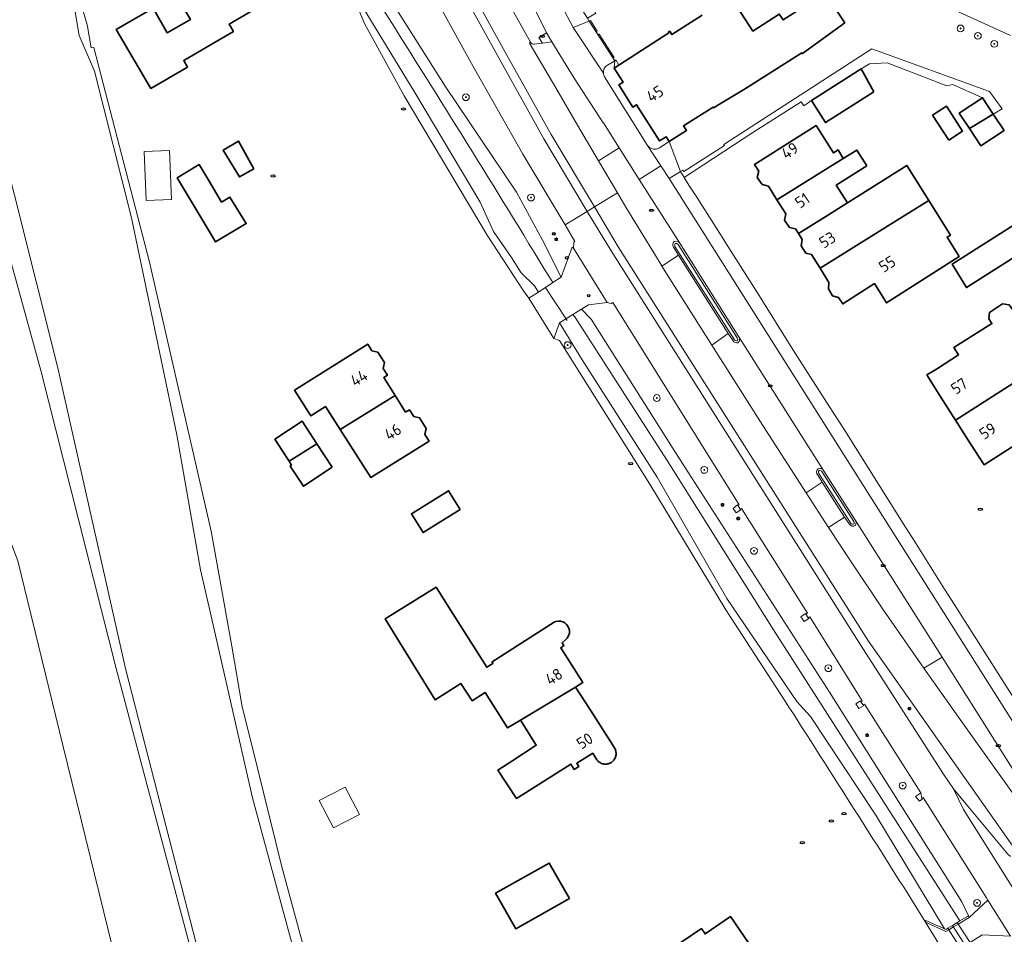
# Model space of a CAD drawing. Header units: metres. Extents: x 152610 to 160096, y 456114 to 462495.
# Tile 36 of 256: x 155977 to 156093, y 458478 to 458585. Entities that reach past the tile are written whole.
import ezdxf
from ezdxf.enums import TextEntityAlignment as Align

# ---------------------------------------------------------------- set-up
doc = ezdxf.new("R2010")
doc.units = ezdxf.units.M
doc.header["$LTSCALE"] = 0.5
doc.layers.get('0').update_dxf_attribs({"linetype": 'CONTINUOUS'})
for name, color, linetype, lineweight in [('B-PV-GR-BEPLANTING_CULTUUR_BOSPLANTSOEN-GV', 251, 'CONTINUOUS', 18), ('B-PV-GR-BOOM-S', 251, 'CONTINUOUS', 25), ('B-PV-GR-GRAS-GV', 251, 'CONTINUOUS', 13), ('B-PV-IE-MEUBILAIR-S', 251, 'CONTINUOUS', 25), ('B-PV-IE-MEUBILAIR_WEGMEUBILAIR-GV', 251, 'CONTINUOUS', 18), ('B-PV-IE-TERREINAFSCHEIDING_KUNSTMATIG_MUUR-G', 251, 'IE-TERREINAFSCHEIDING_KUNSTMATIG-SO', 18), ('B-PV-IE-TERREINAFSCHEIDING_KUNSTMATIG_MUUR-GV', 251, 'CONTINUOUS', 18), ('B-PV-KW-KUNSTWERK_DUIKER-G', 251, 'CONTINUOUS', 18), ('B-PV-KW-KUNSTWERK_DUIKER-GV', 251, 'CONTINUOUS', 18), ('B-PV-OG-BEBOUWING-GV', 6, 'CONTINUOUS', 35), ('B-PV-OG-BEBOUWING-T18', 1, 'CONTINUOUS', 18), ('B-PV-OG-BEBOUWING_OVERBOUWING-GV', 251, 'CONTINUOUS', 18), ('B-PV-OG-BEBOUWING_SCHUUR-GV', 251, 'CONTINUOUS', 18), ('B-PV-OG-TERREIN_BEGROEID-GV', 251, 'CONTINUOUS', 18), ('B-PV-OG-TERREIN_OEVER-GV', 251, 'CONTINUOUS', 18), ('B-PV-OG-WATER_SLOOT-GV', 251, 'CONTINUOUS', 18), ('B-PV-OG-WEG-GV', 251, 'CONTINUOUS', 18), ('B-PV-VH-GESLOTENVERHARDING-GV', 251, 'CONTINUOUS', 18), ('B-PV-VH-GESLOTENVERHARDING_ASFALT-GV', 251, 'CONTINUOUS', 18), ('B-PV-VH-GESLOTENVERHARDING_BETON-GV', 251, 'CONTINUOUS', 18), ('B-PV-VH-OPENVERHARDING_BETONSTRAATSTEEN-GV', 251, 'CONTINUOUS', 18), ('B-PV-VH-OPENVERHARDING_STRAATBAKSTEEN-GV', 251, 'CONTINUOUS', 18), ('B-PV-VH-OPENVERHARDING_TEGEL-GV', 251, 'CONTINUOUS', 18)]:
    doc.layers.add(name, color=color, linetype=linetype, lineweight=lineweight)
doc.styles.add('NLCS-ISO', font='NLCS-ISO.ttf')
doc.styles.add('NLCS-ISO-M750-T18', font='NLCS-ISO.ttf', dxfattribs={"height": 1.35})
doc.linetypes.add('IE-TERREINAFSCHEIDING_KUNSTMATIG-SO', pattern='A,4,[82,NLCS.SHX,S=0.75,R=90,X=0,Y=0],4,-2', length=10)

# ---------------------------------------------------------------- blocks, each defined once
blk = doc.blocks.new('SIE-MEUBILAIR_BORD_VERKEER-SO')
blk.add_lwpolyline([(-0.5625, -0.5625), (0.5625, -0.5625), (0.5625, 0.5625), (-0.5625, 0.5625)], close=True)
at = {"style": 'NLCS-ISO'}
blk.add_text('vb', height=0.75, dxfattribs=at).set_placement((0, 0), align=Align.MIDDLE_CENTER)
blk = doc.blocks.new('SIE-MEUBILAIR_PAAL_VERKEERSBORD-SO')
blk.add_circle((0, 0), 0.75)
at = {"style": 'NLCS-ISO'}
blk.add_text('vb', height=0.75, dxfattribs=at).set_placement((0, 0.07), align=Align.MIDDLE_CENTER)
blk = doc.blocks.new('SIE-MEUBILAIR_PAAL_LICHTMAST-SO')
for points in [[(-0.62, 0), (-1, 0)], [(-0.71, 0.71), (-0.44, 0.44)], [(0, 1), (0, 0.62)], [(0.44, 0.44), (0.71, 0.71)], [(1, 0), (0.62, 0)], [(-0.71, -0.71), (-0.44, -0.44)], [(0, -0.62), (0, -1)], [(0.44, -0.44), (0.71, -0.71)]]:
    blk.add_lwpolyline(points)
blk.add_circle((0, 0), 0.5)
blk = doc.blocks.new('SIE-MEUBILAIR_PAAL-SO')
blk.add_circle((0, 0), 0.75)
blk = doc.blocks.new('SIE-MEUBILAIR_PAAL_HECTOMETER-SO')
blk.add_circle((0, 0), 0.75)
at = {"style": 'NLCS-ISO'}
blk.add_text('hm', height=0.75, dxfattribs=at).set_placement((0.16, 0.07), align=Align.MIDDLE_CENTER)
blk = doc.blocks.new('SIE-MEUBILAIR_PUT_RIOOLPUT-SO')
blk.add_ellipse((0, 0), major_axis=(1.25, 0), ratio=0.54)
blk = doc.blocks.new('SIE-MEUBILAIR_PUT_KOLK-SO')
blk.add_ellipse((0, 0), major_axis=(1.25, 0), ratio=0.54)
at = {"style": 'NLCS-ISO'}
blk.add_text('klk', height=0.75, dxfattribs=at).set_placement((0.03, 0), align=Align.MIDDLE_CENTER)
blk = doc.blocks.new('SGR-BOOM_GBKN-SO')
at = {"linetype": 'ByBlock', "lineweight": 18}
h = blk.add_hatch(color=0, dxfattribs=at)
h.dxf.hatch_style = 1
edge = h.paths.add_edge_path()
edge.add_arc((0, 0), 0.25, 0, 360)
at = {"color": 0, "linetype": 'ByBlock', "lineweight": 18}
for radius in [2, 0.25]:
    blk.add_circle((0, 0), radius, dxfattribs=at)
at = {"color": 0, "linetype": 'ByBlock', "lineweight": 18, "style": 'NLCS-ISO'}
blk.add_attdef('SOORT', (2.5, 0), '', height=1.5, dxfattribs=at)

msp = doc.modelspace()

# ---------------------------------------------------------------- linework, layer by layer
at = {"layer": 'B-PV-GR-BEPLANTING_CULTUUR_BOSPLANTSOEN-GV', "flags": 128}
msp.add_lwpolyline([(156097.197, 458648.386), (156086.175, 458644.872), (156075.559, 458591.863), (156094.048, 458583.446)], dxfattribs=at)
at = {"layer": 'B-PV-GR-GRAS-GV', "flags": 128}
msp.add_lwpolyline([(155991.092, 458465.197), (155982.575, 458500), (155977.268, 458521.685), (155975.679, 458525.798), (155964.901, 458524.643), (155964.961, 458522.325), (155965.173, 458521.744), (155965.009, 458521.112), (155861.02, 458520.145), (155865.082, 458500), (155869.329, 458481.992), (155881.498, 458430.393)], dxfattribs=at)
at = {"layer": 'B-PV-IE-MEUBILAIR_WEGMEUBILAIR-GV', "flags": 128}
for points in [[(156026.627, 458593.866), (156034.072, 458580.393), (156039.13, 458571.292), (156044.248, 458562.762), (156047.042, 458558.105), (156076.405, 458511.789), (156086.138, 458496.592), (156087.342, 458494.873), (156088.827, 458493.045), (156093.732, 458487.173)], [(156094.773, 458487.432), (156077.311, 458512.222), (156047.889, 458558.594), (156045.087, 458563.279), (156039.994, 458571.797), (156034.964, 458580.792), (156027.494, 458594.346)], [(156054.928, 458558.86), (156061.897, 458547.9)], [(156062.095, 458548.014), (156055.131, 458559.002)], [(156054.391, 458558.539), (156054.965, 458557.618), (156060.809, 458548.415), (156061.395, 458547.534)], [(156061.556, 458547.668), (156054.562, 458558.646)], [(156075.787, 458526.425), (156072.05, 458532.3)], [(156071.317, 458531.809), (156071.866, 458530.905), (156074.518, 458526.808), (156075.06, 458526.005)], [(156075.226, 458526.116), (156071.501, 458531.92)], [(156071.853, 458532.159), (156075.602, 458526.305)]]:
    msp.add_lwpolyline(points, dxfattribs=at)
at = {"layer": 'B-PV-IE-MEUBILAIR_WEGMEUBILAIR-GV'}
for points in [[(156054.485, 458559.203, 0.4036271), (156054.391, 458558.539)], [(156055.131, 458559.002, 0.3389474), (156054.485, 458559.203)], [(156054.562, 458558.646, -0.2925005), (156054.602, 458558.988)], [(156054.602, 458558.988, -0.3509899), (156054.928, 458558.86)], [(156061.395, 458547.534, 0.3292178), (156061.969, 458547.309)], [(156061.881, 458547.546, -0.3145668), (156061.556, 458547.668)], [(156061.897, 458547.9, -0.3049742), (156061.881, 458547.546)], [(156061.969, 458547.309, 0.3776649), (156062.095, 458548.014)], [(156071.424, 458532.501, 0.4174806), (156071.317, 458531.809)], [(156072.05, 458532.3, 0.3535194), (156071.424, 458532.501)], [(156071.501, 458531.92, -0.4223439), (156071.523, 458532.28)], [(156071.523, 458532.28, -0.2817203), (156071.853, 458532.159)], [(156075.791, 458525.834, 0.2842624), (156075.787, 458526.425)], [(156075.06, 458526.005, 0.4416913), (156075.791, 458525.834)], [(156075.657, 458526.032, -0.431882), (156075.226, 458526.116)], [(156075.602, 458526.305, -0.084509), (156075.657, 458526.032)]]:
    msp.add_lwpolyline(points, format="xyb", dxfattribs=at)
at = {"layer": 'B-PV-IE-TERREINAFSCHEIDING_KUNSTMATIG_MUUR-G', "flags": 128}
msp.add_lwpolyline([(156047.967, 458579.956), (156047.593, 458580.591), (156047.487, 458580.468), (156047.268, 458580.797), (156047.405, 458580.839), (156045.647, 458583.59), (156045.524, 458583.509), (156045.292, 458583.874), (156045.404, 458583.945), (156044.613, 458585.19), (156044.487, 458585.112), (156044.266, 458585.473), (156045.24, 458586.085), (156044.396, 458587.711), (156044.252, 458587.628), (156044.077, 458587.998), (156044.437, 458588.181), (156044.27, 458588.41)], dxfattribs=at)
at = {"layer": 'B-PV-IE-TERREINAFSCHEIDING_KUNSTMATIG_MUUR-GV', "flags": 128}
msp.add_lwpolyline([(156088.086, 458479.329), (156087.759, 458479.129), (156087.205, 458478.79), (156086.65, 458478.451), (156086.424, 458478.313), (156086.274, 458478.382), (156084.092, 458479.39), (156084.05, 458479.184), (156086.437, 458478.071), (156086.767, 458478.271), (156087.323, 458478.608), (156087.879, 458478.944), (156089.185, 458479.735), (156089.096, 458479.929)], close=True, dxfattribs=at)
at = {"layer": 'B-PV-KW-KUNSTWERK_DUIKER-G', "flags": 128}
for points in [[(156039.297, 458553.837), (156041.879, 458549.94)], [(156087.205, 458478.79), (156088.827, 458476.29)]]:
    msp.add_lwpolyline(points, dxfattribs=at)
at = {"layer": 'B-PV-KW-KUNSTWERK_DUIKER-GV', "flags": 128}
msp.add_lwpolyline([(156087.205, 458478.79), (156086.65, 458478.451), (156086.767, 458478.271), (156088.164, 458476.118), (156088.275, 458475.947), (156088.827, 458476.29), (156089.38, 458476.633), (156089.271, 458476.8), (156087.879, 458478.944), (156087.759, 458479.129)], close=True, dxfattribs=at)
at = {"layer": 'B-PV-OG-BEBOUWING-GV', "flags": 128}
for points in [[(156006.094, 458587.07), (156002.77, 458592.803), (156000, 458591.183), (155995.63, 458588.627), (155997.571, 458585.317), (155994.843, 458583.742), (155993.167, 458586.643), (155988.816, 458584.129), (155992.909, 458577.216), (155997.234, 458579.724), (155996.777, 458580.511), (156000, 458582.38), (156002.617, 458583.897), (156002.115, 458584.762)], [(156077.963, 458576.801), (156076.484, 458579.51), (156070.628, 458575.814), (156072.272, 458573.209)], [(156086.764, 458571.14), (156088.404, 458572.2), (156086.513, 458575.125), (156084.874, 458574.065)], [(156092.01, 458574.207), (156090.75, 458576.127), (156088.006, 458574.326), (156089.201, 458572.505)], [(156093.272, 458572.284), (156092.01, 458574.207), (156089.201, 458572.505), (156090.528, 458570.483)], [(156066.561, 458564.109), (156074.361, 458568.959), (156073.75, 458569.982), (156073.2, 458569.635), (156071.174, 458572.85), (156063.934, 458568.287), (156064.438, 458567.503), (156064.249, 458566.755), (156064.84, 458565.922), (156065.549, 458565.737)], [(156005.037, 458567.747), (156003.227, 458571.031), (156001.411, 458569.95), (156003.325, 458566.803)], [(156077.145, 458568.102), (156075.973, 458569.962), (156074.361, 458568.959), (156066.561, 458564.109), (156067.591, 458562.453), (156067.466, 458561.715), (156068.026, 458560.882), (156068.743, 458560.71), (156069.09, 458560.138), (156072.309, 458562.158), (156074.847, 458563.758), (156073.541, 458565.831)], [(156000, 458565.928), (155998.609, 458568.259), (155996.024, 458566.716), (156000, 458560.053), (156000.528, 458559.168), (156004.135, 458561.32), (156002.216, 458564.437), (156001.238, 458563.853)], [(156071.649, 458556.067), (156081.659, 458562.327), (156084.413, 458564.049), (156081.84, 458568.165), (156074.847, 458563.758), (156072.309, 458562.158), (156069.09, 458560.138), (156069.514, 458559.44), (156069.396, 458558.71), (156069.942, 458557.845), (156070.643, 458557.676)], [(156071.649, 458556.067), (156072.683, 458554.414), (156072.613, 458553.635), (156073.096, 458552.811), (156073.819, 458552.634), (156074.295, 458551.884), (156078.021, 458554.272), (156079.463, 458551.989), (156088.002, 458557.462), (156086.566, 458559.735), (156086.961, 458559.975), (156084.413, 458564.049), (156081.659, 458562.327)], [(156099.923, 458560.804), (156098.247, 458563.575), (156087.178, 458556.562), (156088.854, 458553.791)], [(156093.882, 458551.779), (156093.075, 458551.896), (156091.548, 458550.878), (156091.497, 458550.108), (156091.854, 458549.563), (156087.382, 458546.736), (156087.921, 458545.894), (156085.312, 458544.221), (156084.209, 458543.529), (156085.743, 458541.029), (156087.563, 458538.191), (156098.245, 458545.031), (156096.053, 458548.51), (156094.917, 458550.312)], [(156018.91, 458546.377), (156018.42, 458547.157), (156009.798, 458541.717), (156011.717, 458538.725), (156013.438, 458539.828), (156015.187, 458537.099), (156021.654, 458541.088), (156020.315, 458543.217), (156020.738, 458543.483), (156020.236, 458544.28), (156020.391, 458544.989), (156019.613, 458546.214)], [(156098.255, 458545.016), (156098.245, 458545.031), (156087.563, 458538.191), (156089.326, 458535.441), (156090.932, 458532.97), (156092.038, 458533.672), (156094.677, 458535.336), (156095.216, 458534.481), (156099.614, 458537.255), (156100.116, 458536.494), (156100.966, 458536.343), (156102.262, 458537.301), (156102.318, 458538.653), (156101.583, 458539.737), (156100.458, 458541.522)], [(156022.887, 458539.129), (156021.654, 458541.088), (156015.187, 458537.099), (156018.789, 458531.481), (156025.645, 458535.745), (156025.151, 458536.539), (156025.297, 458537.233), (156024.528, 458538.464), (156023.839, 458538.624), (156023.33, 458539.414)], [(156012.453, 458535.413), (156010.717, 458538.07), (156007.503, 458535.969), (156008.364, 458534.652), (156009.168, 458533.387)], [(156014.252, 458532.661), (156012.453, 458535.413), (156009.168, 458533.387), (156009.473, 458532.919), (156009.305, 458532.809), (156010.853, 458530.439)], [(156029.316, 458527.691), (156027.942, 458529.909), (156023.564, 458527.198), (156024.933, 458524.987)], [(156040.336, 458514.452), (156033.056, 458509.801), (156033.158, 458509.611), (156032.433, 458509.152), (156028.193, 458515.841), (156026.469, 458518.561), (156020.462, 458514.839), (156022.158, 458512.102), (156026.366, 458505.311), (156029.39, 458507.225), (156030.716, 458505.209), (156032.231, 458506.196), (156034.883, 458502.013), (156036.387, 458502.915), (156042.882, 458506.812), (156043.741, 458507.362), (156041.124, 458511.448), (156041.497, 458511.7), (156041.278, 458512.025), (156041.663, 458512.322), (156041.897, 458512.557), (156042.054, 458512.828), (156042.142, 458513.145), (156042.143, 458513.496), (156042.091, 458513.718), (156041.965, 458513.987), (156041.814, 458514.183), (156041.612, 458514.358), (156041.376, 458514.486), (156041.093, 458514.566), (156040.816, 458514.58), (156040.567, 458514.539)], [(156044.61, 458504.109), (156042.882, 458506.812), (156036.387, 458502.915), (156038.242, 458499.988), (156035.378, 458498.123), (156033.738, 458497.055), (156035.905, 458493.727), (156041.46, 458497.204), (156042.316, 458497.74), (156042.693, 458497.138), (156043.244, 458497.483), (156043.01, 458497.856), (156044.9, 458499.04), (156045.383, 458498.267), (156045.446, 458498.189), (156045.514, 458498.116), (156045.589, 458498.049), (156045.668, 458497.988), (156045.752, 458497.934), (156045.84, 458497.887), (156045.932, 458497.847), (156046.026, 458497.814), (156046.123, 458497.789), (156046.221, 458497.771), (156046.321, 458497.762), (156046.421, 458497.76), (156046.521, 458497.767), (156046.62, 458497.782), (156046.717, 458497.804), (156046.813, 458497.834), (156046.905, 458497.872), (156046.995, 458497.917), (156047.08, 458497.968), (156047.161, 458498.027), (156047.237, 458498.092), (156047.308, 458498.163), (156047.373, 458498.239), (156047.431, 458498.32), (156047.483, 458498.405), (156047.528, 458498.495), (156047.566, 458498.587), (156047.596, 458498.683), (156047.618, 458498.78), (156047.632, 458498.879), (156047.639, 458498.979), (156047.637, 458499.079), (156047.628, 458499.179), (156047.611, 458499.277), (156047.585, 458499.374), (156047.553, 458499.468), (156047.512, 458499.56), (156047.493, 458499.598), (156047.237, 458500)], [(156042.157, 458481.96), (156039.782, 458486.132), (156033.455, 458482.567), (156035.83, 458478.395)], [(156063.787, 458475.884), (156061.111, 458479.838), (156058.105, 458477.803), (156057.684, 458478.425), (156053.047, 458475.287), (156054.429, 458473.051), (156053.532, 458472.496), (156055.459, 458469.377), (156058.646, 458464.151), (156059.828, 458464.901), (156062.363, 458460.908), (156069.285, 458465.293), (156066.604, 458469.526), (156061.4, 458466.229), (156058.692, 458470.503), (156063.947, 458473.832), (156062.986, 458475.345)]]:
    msp.add_lwpolyline(points, close=True, dxfattribs=at)
msp.add_lwpolyline([(156057.774, 458585.839), (156054.213, 458583.538), (156053.952, 458583.941), (156053.776, 458583.827), (156053.83, 458583.743), (156047.404, 458579.592), (156048.461, 458577.956), (156047.978, 458577.654), (156049.626, 458575.013), (156050.059, 458575.297), (156052.749, 458571.037), (156053.529, 458571.532), (156053.877, 458570.983), (156055.92, 458572.273), (156055.573, 458572.823), (156059.072, 458575.018), (156059.133, 458574.927), (156059.417, 458575.116), (156062.758, 458577.138), (156069.492, 458581.391), (156069.551, 458581.31), (156074.534, 458584.939), (156072.25, 458588.475), (156067.277, 458585.263), (156066.827, 458585.96), (156063.727, 458583.958), (156060.906, 458588.326)], dxfattribs=at)
at = {"layer": 'B-PV-OG-BEBOUWING_OVERBOUWING-GV', "flags": 128}
msp.add_lwpolyline([(155995.354, 458564.155), (155995.089, 458569.916), (155992.116, 458569.78), (155992.381, 458564.019)], close=True, dxfattribs=at)
at = {"layer": 'B-PV-OG-BEBOUWING_SCHUUR-GV', "flags": 128}
msp.add_lwpolyline([(156017.455, 458491.846), (156015.768, 458495.069), (156012.719, 458493.473), (156014.406, 458490.25)], close=True, dxfattribs=at)
at = {"layer": 'B-PV-OG-TERREIN_BEGROEID-GV', "flags": 128}
for points in [[(155907.279, 458778.494), (155911.609, 458753.087), (155916.741, 458727.875), (155921.025, 458708.455), (155925.922, 458694.519), (155953.346, 458612.022), (155959.406, 458589.967), (155959.911, 458588.514), (155974.888, 458529.23), (155975.672, 458525.815), (155975.679, 458525.798), (155977.268, 458521.685), (155982.575, 458500), (155991.092, 458465.197)], [(156003.542, 458453.654), (155991.268, 458499.827), (155988.82, 458509.001), (155979.981, 458544.06), (155972.217, 458572.115), (155963.492, 458599.698), (155959.276, 458613.07), (155954.65, 458627.055), (155944.571, 458657.528), (155939.242, 458676.649)]]:
    msp.add_lwpolyline(points, dxfattribs=at)
at = {"layer": 'B-PV-OG-TERREIN_OEVER-GV', "flags": 128}
for points in [[(155968.943, 458629.341), (155978.573, 458604.971), (155983.386, 458589.974), (155984.468, 458583.447), (155986.285, 458579.245), (155990.632, 458561.987), (155995.964, 458536.479), (155998.751, 458520.601), (156000, 458515.147), (156003.469, 458500), (156004.889, 458493.8), (156013.457, 458462.085)], [(156000, 458469.798), (155992.255, 458500), (155989.942, 458509.02), (155981.926, 458544.525), (155974.326, 458574.667), (155966.53, 458601.965), (155957.837, 458626.485), (155957.328, 458627.902), (155954.65, 458627.055), (155959.276, 458613.07), (155963.492, 458599.698), (155972.217, 458572.115), (155979.981, 458544.06), (155988.82, 458509.001), (155991.268, 458499.827), (156003.542, 458453.654)], [(156013.637, 458466.048), (156008.315, 458485.685), (156004.807, 458500), (156003.666, 458504.499), (156002.421, 458511.617), (156000, 458525.15), (155992.752, 458556.78), (155986.224, 458582.03), (155985.874, 458581.972), (155985.453, 458584.516), (155985.396, 458584.838), (155981.188, 458598.797), (155970.212, 458628.185)], [(156039.799, 458555.028), (156040.216, 458554.393), (156041.185, 458555.029), (156038.991, 458559.356), (156035.911, 458565.028), (156027.538, 458577.489), (156020.357, 458588.844), (156019.431, 458588.908)], [(156086.274, 458478.382), (156078.184, 458491.742), (156070.526, 458503.354), (156068.916, 458505.143), (156060.667, 458517.228), (156052.484, 458531.515), (156043.661, 458545.293), (156040.978, 458549.652), (156040.318, 458547.805), (156040.964, 458547.564), (156051.595, 458530.663), (156060.567, 458515.898), (156067.45, 458505.287)], [(156084.05, 458479.184), (156084.092, 458479.39), (156086.274, 458478.382)]]:
    msp.add_lwpolyline(points, dxfattribs=at)
for points in [[(156017.504, 458588.308), (156017.244, 458588.17), (156016.912, 458587.55), (156018.052, 458584.843), (156022.708, 458576.355), (156032.478, 458559.979), (156036.809, 458553.291), (156037.389, 458552.539), (156038.51, 458553.274), (156038.033, 458554.002), (156036.468, 458555.522), (156035.334, 458557.323), (156033.234, 458560.402), (156031.642, 458563.828), (156023.977, 458576.741), (156017.894, 458586.704)], [(156089.096, 458479.929), (156088.298, 458481.576), (156072.748, 458506.233), (156055.097, 458533.666), (156044.714, 458550.101), (156043.572, 458551.269), (156042.554, 458550.635), (156042.789, 458550.366), (156053.927, 458533.051), (156066.157, 458513.543), (156088.086, 458479.329)]]:
    msp.add_lwpolyline(points, close=True, dxfattribs=at)
at = {"layer": 'B-PV-OG-TERREIN_OEVER-GV'}
for points in [[(156020.329, 458586.363, -0.0038358), (156039.799, 458555.028)], [(156067.45, 458505.287, -0.002224), (156084.05, 458479.184)]]:
    msp.add_lwpolyline(points, format="xyb", dxfattribs=at)
at = {"layer": 'B-PV-OG-WATER_SLOOT-GV', "flags": 128}
for points in [[(156013.457, 458462.085), (156004.889, 458493.8), (156003.469, 458500), (156000, 458515.147), (155998.751, 458520.601), (155995.964, 458536.479), (155990.632, 458561.987), (155986.285, 458579.245), (155984.468, 458583.447), (155983.386, 458589.974), (155978.573, 458604.971), (155968.943, 458629.341), (155968.213, 458631.425), (155957.328, 458627.902), (155957.837, 458626.485), (155966.53, 458601.965), (155974.326, 458574.667), (155981.926, 458544.525), (155989.942, 458509.02), (155992.255, 458500), (156000, 458469.798)], [(156017.548, 458588.332), (156017.504, 458588.308), (156017.894, 458586.704), (156023.977, 458576.741), (156031.642, 458563.828), (156033.234, 458560.402), (156035.334, 458557.323), (156036.468, 458555.522), (156038.033, 458554.002), (156038.51, 458553.274), (156040.216, 458554.393), (156039.799, 458555.028)]]:
    msp.add_lwpolyline(points, dxfattribs=at)
at = {"layer": 'B-PV-OG-WATER_SLOOT-GV'}
msp.add_lwpolyline([(156039.799, 458555.028, 0.0038358), (156020.329, 458586.363)], format="xyb", dxfattribs=at)
at = {"layer": 'B-PV-OG-WATER_SLOOT-GV', "flags": 128}
msp.add_lwpolyline([(156086.274, 458478.382), (156086.424, 458478.313), (156086.65, 458478.451), (156087.205, 458478.79), (156087.759, 458479.129), (156088.086, 458479.329), (156066.157, 458513.543), (156053.927, 458533.051), (156042.789, 458550.366), (156042.554, 458550.635), (156040.978, 458549.652), (156043.661, 458545.293), (156052.484, 458531.515), (156060.667, 458517.228), (156068.916, 458505.143), (156070.526, 458503.354), (156078.184, 458491.742)], close=True, dxfattribs=at)
at = {"layer": 'B-PV-OG-WEG-GV', "flags": 128}
for points in [[(156026.81, 458621.376), (156025.425, 458620.656), (156025.343, 458620.613), (156031.107, 458607.258), (156039.85, 458589.598), (156042.609, 458584.385), (156044.487, 458585.112), (156044.266, 458585.473), (156039.56, 458592.753), (156038.725, 458594.628), (156038.963, 458595.95), (156034.989, 458603.745), (156030.941, 458612.783), (156030.027, 458614.564), (156028.892, 458618.885)], [(156038.566, 458583.219), (156039.457, 458583.772), (156037.069, 458588.641), (156034.427, 458593.967), (156032.567, 458597.693), (156030.089, 458596.461), (156030.137, 458596.368), (156029.951, 458596.274), (156037.579, 458582.668)], [(156038.019, 458582.436), (156038.969, 458582.528), (156038.566, 458583.219)]]:
    msp.add_lwpolyline(points, dxfattribs=at)
for points in [[(156019.427, 458589.13), (156019.431, 458588.908), (156020.357, 458588.844), (156027.538, 458577.489), (156035.911, 458565.028), (156038.991, 458559.356), (156041.185, 458555.029), (156042.483, 458558.552), (156042.633, 458558.431), (156042.66, 458559.123), (156042.803, 458559.223), (156041.645, 458561.161), (156036.683, 458569.467), (156030.612, 458580.153), (156025.279, 458589.908), (156025.064, 458589.736), (156024.621, 458589.89), (156024.745, 458589.629)], [(156089.185, 458479.735), (156091.352, 458481.773), (156091.211, 458482.024), (156083.761, 458493.847), (156083.613, 458493.765), (156083.669, 458493.666), (156083.312, 458493.392), (156082.862, 458493.953), (156083.32, 458494.28), (156083.488, 458494.379), (156076.854, 458504.798), (156076.696, 458504.723), (156076.754, 458504.627), (156076.186, 458504.317), (156075.841, 458504.851), (156076.379, 458505.216), (156076.441, 458505.104), (156076.593, 458505.191), (156070.416, 458515.065), (156070.235, 458514.96), (156070.297, 458514.874), (156069.772, 458514.534), (156069.384, 458515.07), (156069.932, 458515.455), (156069.975, 458515.398), (156070.145, 458515.512), (156062.401, 458527.809), (156062.24, 458527.73), (156062.299, 458527.648), (156061.771, 458527.298), (156061.392, 458527.832), (156061.923, 458528.238), (156061.962, 458528.193), (156062.11, 458528.257), (156047.257, 458552.034), (156047.053, 458551.914), (156046.572, 458552.051), (156044.382, 458551.775), (156043.572, 458551.269), (156044.714, 458550.101), (156055.097, 458533.666), (156072.748, 458506.233), (156088.298, 458481.576), (156089.096, 458479.929)]]:
    msp.add_lwpolyline(points, close=True, dxfattribs=at)
at = {"layer": 'B-PV-OG-WEG-GV'}
msp.add_lwpolyline([(156037.579, 458582.668, 0.3363295), (156038.019, 458582.436)], format="xyb", dxfattribs=at)
at = {"layer": 'B-PV-VH-GESLOTENVERHARDING-GV', "flags": 128}
for points in [[(156013.778, 458653.915), (156010.972, 458653.061), (156011.352, 458651.536), (156015.373, 458638.192), (156021.642, 458621.612), (156028.425, 458606.079), (156032.14, 458598.665), (156032.567, 458597.693), (156034.427, 458593.967), (156037.069, 458588.641), (156039.457, 458583.772), (156040.099, 458582.698), (156042.708, 458578.43), (156046.102, 458573.156), (156046.171, 458573.171), (156047.982, 458570.231), (156050.348, 458566.515), (156052.918, 458568.096), (156051.351, 458570.51), (156046.287, 458578.562)], [(156046.143, 458579.007), (156042.609, 458584.385), (156039.85, 458589.598), (156031.107, 458607.258), (156025.343, 458620.613), (156024.486, 458622.6), (156018.24, 458638.925), (156014.217, 458652.147), (156013.778, 458653.915)], [(156110.254, 458470.572), (156101.445, 458483.934), (156098.87, 458487.789), (156094.866, 458493.565), (156088.589, 458502.347), (156083.844, 458509.026), (156079.079, 458515.847), (156075.281, 458521.529), (156072.642, 458525.571), (156069.983, 458529.671), (156064.907, 458537.571), (156058.89, 458547.011), (156053.02, 458556.331), (156053.007, 458556.351), (156048.78, 458563.255), (156047.786, 458564.939), (156045.087, 458563.279), (156047.889, 458558.594), (156077.311, 458512.222), (156094.773, 458487.432), (156095.114, 458487.603), (156096.276, 458485.879), (156102.069, 458476.986)], [(156105.815, 458464.953), (156088.498, 458492.418), (156087.342, 458494.873), (156086.138, 458496.592), (156076.405, 458511.789), (156047.042, 458558.105), (156044.248, 458562.762), (156041.645, 458561.161), (156042.803, 458559.223), (156042.66, 458559.123), (156042.633, 458558.431), (156046.572, 458552.051), (156047.053, 458551.914), (156047.257, 458552.034), (156062.11, 458528.257), (156061.962, 458528.193), (156062.24, 458527.73), (156062.401, 458527.809), (156070.145, 458515.512), (156069.975, 458515.398), (156070.235, 458514.96), (156070.416, 458515.065), (156076.593, 458505.191), (156076.441, 458505.104), (156076.696, 458504.723), (156076.854, 458504.798), (156083.488, 458494.379), (156083.613, 458493.765), (156083.761, 458493.847), (156091.211, 458482.024), (156091.352, 458481.773), (156094.022, 458477.521)], [(156094.773, 458487.432), (156077.311, 458512.222), (156047.889, 458558.594), (156045.087, 458563.279), (156044.248, 458562.762), (156047.042, 458558.105), (156076.405, 458511.789), (156086.138, 458496.592), (156087.342, 458494.873)], [(156087.342, 458494.873), (156088.827, 458493.045), (156093.732, 458487.173), (156094.029, 458486.904)], [(156094.029, 458486.904), (156093.732, 458487.173), (156088.827, 458493.045), (156087.342, 458494.873), (156088.498, 458492.418), (156105.815, 458464.953), (156118.496, 458444.956), (156121.345, 458446.733), (156102.069, 458476.986), (156096.276, 458485.879), (156095.114, 458487.603), (156094.773, 458487.432)]]:
    msp.add_lwpolyline(points, dxfattribs=at)
msp.add_lwpolyline([(156045.087, 458563.279), (156039.994, 458571.797), (156034.964, 458580.792), (156027.494, 458594.346), (156020.423, 458608.189), (156016.134, 458617.512), (156012.937, 458624.682), (156010.153, 458631.722), (156007.673, 458638.456), (156005.673, 458644.704), (156003.782, 458650.614), (156002.799, 458650.366), (156004.703, 458644.443), (156006.791, 458638.204), (156009.243, 458631.349), (156011.982, 458624.346), (156015.243, 458617.133), (156019.52, 458607.761), (156026.627, 458593.866), (156034.072, 458580.393), (156039.13, 458571.292), (156044.248, 458562.762)], close=True, dxfattribs=at)
at = {"layer": 'B-PV-VH-GESLOTENVERHARDING-GV'}
msp.add_lwpolyline([(156046.287, 458578.562, -0.1345579), (156046.143, 458579.007)], format="xyb", dxfattribs=at)
at = {"layer": 'B-PV-VH-GESLOTENVERHARDING_ASFALT-GV', "flags": 128}
for points in [[(156027.494, 458594.346), (156034.964, 458580.792), (156039.994, 458571.797), (156045.087, 458563.279), (156047.786, 458564.939), (156045.574, 458568.687), (156043.088, 458572.896), (156040.534, 458577.297), (156037.469, 458582.556), (156037.579, 458582.668), (156029.951, 458596.274)], [(156025.279, 458589.908), (156030.612, 458580.153), (156036.683, 458569.467), (156041.645, 458561.161), (156044.248, 458562.762), (156039.13, 458571.292), (156034.072, 458580.393), (156026.627, 458593.866)]]:
    msp.add_lwpolyline(points, dxfattribs=at)
msp.add_lwpolyline([(156104.544, 458486.603), (156102.871, 458489.249), (156078.51, 458527.716), (156053.872, 458566.626), (156052.918, 458568.096), (156050.348, 458566.515), (156055.131, 458559.002), (156062.095, 458548.014), (156072.05, 458532.3), (156075.787, 458526.425), (156085.995, 458510.348), (156100.32, 458487.64), (156102.327, 458484.46), (156106.818, 458477.387), (156109.413, 458478.885)], close=True, dxfattribs=at)
at = {"layer": 'B-PV-VH-GESLOTENVERHARDING_BETON-GV'}
for points in [[(156054.485, 458559.203, 0.4036271), (156054.391, 458558.539)], [(156055.131, 458559.002, 0.3389474), (156054.485, 458559.203)], [(156054.562, 458558.646, -0.2925005), (156054.602, 458558.988)], [(156054.602, 458558.988, -0.3509899), (156054.928, 458558.86)], [(156061.395, 458547.534, 0.3292178), (156061.969, 458547.309)], [(156061.881, 458547.546, -0.3145668), (156061.556, 458547.668)], [(156061.897, 458547.9, -0.3049742), (156061.881, 458547.546)], [(156061.969, 458547.309, 0.3776649), (156062.095, 458548.014)], [(156071.424, 458532.501, 0.4174806), (156071.317, 458531.809)], [(156072.05, 458532.3, 0.3535194), (156071.424, 458532.501)], [(156071.501, 458531.92, -0.4223439), (156071.523, 458532.28)], [(156071.523, 458532.28, -0.2817203), (156071.853, 458532.159)], [(156075.791, 458525.834, 0.2842624), (156075.787, 458526.425)], [(156075.06, 458526.005, 0.4416913), (156075.791, 458525.834)], [(156075.657, 458526.032, -0.431882), (156075.226, 458526.116)], [(156075.602, 458526.305, -0.084509), (156075.657, 458526.032)]]:
    msp.add_lwpolyline(points, format="xyb", dxfattribs=at)
at = {"layer": 'B-PV-VH-GESLOTENVERHARDING_BETON-GV', "flags": 128}
for points in [[(156054.928, 458558.86), (156061.897, 458547.9)], [(156062.095, 458548.014), (156055.131, 458559.002)], [(156054.391, 458558.539), (156054.965, 458557.618), (156060.809, 458548.415), (156061.395, 458547.534)], [(156061.556, 458547.668), (156054.562, 458558.646)], [(156075.787, 458526.425), (156072.05, 458532.3)], [(156071.317, 458531.809), (156071.866, 458530.905), (156074.518, 458526.808), (156075.06, 458526.005)], [(156075.226, 458526.116), (156071.501, 458531.92)], [(156071.853, 458532.159), (156075.602, 458526.305)]]:
    msp.add_lwpolyline(points, dxfattribs=at)
at = {"layer": 'B-PV-VH-OPENVERHARDING_BETONSTRAATSTEEN-GV'}
for points in [[(156054.602, 458558.988, 0.2925005), (156054.562, 458558.646)], [(156054.928, 458558.86, 0.3509899), (156054.602, 458558.988)], [(156061.556, 458547.668, 0.3145668), (156061.881, 458547.546)], [(156061.881, 458547.546, 0.3049742), (156061.897, 458547.9)], [(156071.523, 458532.28, 0.4223439), (156071.501, 458531.92)], [(156071.853, 458532.159, 0.2817203), (156071.523, 458532.28)], [(156075.226, 458526.116, 0.431882), (156075.657, 458526.032)], [(156075.657, 458526.032, 0.084509), (156075.602, 458526.305)]]:
    msp.add_lwpolyline(points, format="xyb", dxfattribs=at)
at = {"layer": 'B-PV-VH-OPENVERHARDING_BETONSTRAATSTEEN-GV', "flags": 128}
for points in [[(156061.897, 458547.9), (156054.928, 458558.86)], [(156054.562, 458558.646), (156061.556, 458547.668)], [(156071.501, 458531.92), (156075.226, 458526.116)], [(156075.602, 458526.305), (156071.853, 458532.159)]]:
    msp.add_lwpolyline(points, dxfattribs=at)
msp.add_lwpolyline([(156046.572, 458552.051), (156042.633, 458558.431), (156042.483, 458558.552), (156041.185, 458555.029), (156040.216, 458554.393), (156038.51, 458553.274), (156037.389, 458552.539), (156040.318, 458547.805), (156040.978, 458549.652), (156042.554, 458550.635), (156043.572, 458551.269), (156044.382, 458551.775)], close=True, dxfattribs=at)
at = {"layer": 'B-PV-VH-OPENVERHARDING_STRAATBAKSTEEN-GV', "flags": 128}
for points in [[(156046.614, 458579.951), (156047.487, 458580.468), (156044.487, 458585.112), (156042.609, 458584.385), (156046.143, 458579.007)], [(156037.579, 458582.668), (156037.469, 458582.556), (156040.534, 458577.297), (156043.088, 458572.896), (156045.574, 458568.687), (156047.982, 458570.231)], [(156047.982, 458570.231), (156046.171, 458573.171), (156046.102, 458573.156), (156042.708, 458578.43), (156040.099, 458582.698), (156038.969, 458582.528), (156038.019, 458582.436)], [(156052.744, 458570.225), (156053.877, 458570.983), (156053.529, 458571.532), (156052.749, 458571.037), (156050.059, 458575.297), (156049.626, 458575.013), (156047.978, 458577.654), (156048.461, 458577.956), (156047.404, 458579.592), (156047.487, 458580.468), (156046.614, 458579.951)], [(156046.287, 458578.562), (156051.351, 458570.51)], [(156051.351, 458570.51), (156052.918, 458568.096), (156053.872, 458566.626), (156055.234, 458567.454)], [(156055.234, 458567.454), (156053.877, 458570.983), (156052.744, 458570.225)], [(156055.131, 458559.002), (156050.348, 458566.515), (156047.982, 458570.231), (156045.574, 458568.687), (156047.786, 458564.939), (156048.78, 458563.255), (156053.007, 458556.351), (156053.02, 458556.331), (156054.965, 458557.618)], [(156054.965, 458557.618), (156054.391, 458558.539)], [(156061.395, 458547.534), (156060.809, 458548.415), (156058.89, 458547.011)], [(156072.05, 458532.3), (156062.095, 458548.014)], [(156058.89, 458547.011), (156064.907, 458537.571), (156069.983, 458529.671), (156071.866, 458530.905), (156071.317, 458531.809)], [(156074.518, 458526.808), (156072.642, 458525.571), (156075.281, 458521.529), (156079.079, 458515.847), (156083.844, 458509.026), (156085.995, 458510.348), (156075.787, 458526.425)], [(156075.06, 458526.005), (156074.518, 458526.808)]]:
    msp.add_lwpolyline(points, dxfattribs=at)
at = {"layer": 'B-PV-VH-OPENVERHARDING_STRAATBAKSTEEN-GV'}
for points in [[(156038.019, 458582.436, -0.3363295), (156037.579, 458582.668)], [(156046.614, 458579.951, 0.3001267), (156046.143, 458579.007)], [(156046.143, 458579.007, -0.3001267), (156046.614, 458579.951)], [(156046.143, 458579.007, 0.1345579), (156046.287, 458578.562)], [(156051.351, 458570.51, 0.4143479), (156052.744, 458570.225)], [(156052.744, 458570.225, -0.4143479), (156051.351, 458570.51)], [(156054.391, 458558.539, -0.4036271), (156054.485, 458559.203)], [(156054.485, 458559.203, -0.3389474), (156055.131, 458559.002)], [(156061.969, 458547.309, -0.3292178), (156061.395, 458547.534)], [(156062.095, 458548.014, -0.3776649), (156061.969, 458547.309)], [(156071.317, 458531.809, -0.4174806), (156071.424, 458532.501)], [(156071.424, 458532.501, -0.3535194), (156072.05, 458532.3)], [(156075.787, 458526.425, -0.2842624), (156075.791, 458525.834)], [(156075.791, 458525.834, -0.4416913), (156075.06, 458526.005)]]:
    msp.add_lwpolyline(points, format="xyb", dxfattribs=at)
at = {"layer": 'B-PV-VH-OPENVERHARDING_STRAATBAKSTEEN-GV', "flags": 128}
for points in [[(156058.89, 458547.011), (156060.809, 458548.415), (156054.965, 458557.618), (156053.02, 458556.331)], [(156071.866, 458530.905), (156069.983, 458529.671), (156072.642, 458525.571), (156074.518, 458526.808)], [(156085.995, 458510.348), (156083.844, 458509.026), (156088.589, 458502.347), (156094.866, 458493.565), (156098.87, 458487.789), (156101.445, 458483.934), (156102.327, 458484.46), (156100.32, 458487.64)], [(156090.715, 458477.689), (156094.022, 458477.521), (156091.352, 458481.773), (156089.185, 458479.735), (156087.879, 458478.944), (156087.323, 458478.608), (156086.767, 458478.271), (156086.437, 458478.071), (156084.05, 458479.184), (156086.545, 458475.101), (156086.988, 458475.393), (156088.164, 458476.118), (156089.271, 458476.8)]]:
    msp.add_lwpolyline(points, close=True, dxfattribs=at)
at = {"layer": 'B-PV-VH-OPENVERHARDING_TEGEL-GV', "flags": 128}
for points in [[(156038.566, 458583.219), (156038.969, 458582.528), (156040.099, 458582.698), (156039.457, 458583.772)], [(156076.484, 458579.51), (156077.438, 458580.112), (156079.544, 458580.244), (156086.564, 458577.528), (156087.264, 458577.677), (156090.75, 458576.127), (156092.01, 458574.207), (156093.057, 458574.821), (156091.582, 458576.855), (156077.727, 458581.872), (156060.302, 458570.606), (156060.385, 458570.491), (156055.611, 458567.445), (156055.49, 458567.609), (156055.234, 458567.454), (156055.654, 458566.732), (156063.71, 458572.025), (156069.421, 458575.645), (156069.731, 458575.151), (156070.628, 458575.814)], [(156062.24, 458527.73), (156061.962, 458528.193), (156061.923, 458528.238), (156061.392, 458527.832), (156061.771, 458527.298), (156062.299, 458527.648)], [(156070.235, 458514.96), (156069.975, 458515.398), (156069.932, 458515.455), (156069.384, 458515.07), (156069.772, 458514.534), (156070.297, 458514.874)], [(156076.696, 458504.723), (156076.441, 458505.104), (156076.379, 458505.216), (156075.841, 458504.851), (156076.186, 458504.317), (156076.754, 458504.627)], [(156083.613, 458493.765), (156083.488, 458494.379), (156083.32, 458494.28), (156082.862, 458493.953), (156083.312, 458493.392), (156083.669, 458493.666)]]:
    msp.add_lwpolyline(points, close=True, dxfattribs=at)
msp.add_lwpolyline([(156099.059, 458498.21), (156087.417, 458516.586), (156086.278, 458518.319), (156082.725, 458523.971), (156081.422, 458526.04), (156074.333, 458537.317), (156072.75, 458539.793), (156069.268, 458545.214), (156068.712, 458546.079), (156067.757, 458547.566), (156064.972, 458552.053), (156064.464, 458552.866), (156060.645, 458558.892), (156060.108, 458559.739), (156057.05, 458564.555), (156056.206, 458565.859), (156055.654, 458566.732), (156055.234, 458567.454), (156053.872, 458566.626), (156078.51, 458527.716), (156102.871, 458489.249)], dxfattribs=at)

# ---------------------------------------------------------------- block references
at = {"layer": 'B-PV-GR-BOOM-S', "xscale": 0.2, "yscale": 0.2, "zscale": 0.2}
for p in [(156088.163, 458584.274), (156090.2, 458583.4), (156092.13, 458582.459), (156029.975, 458576.18), (156037.632, 458564.381), (156041.938, 458547.036), (156052.433, 458540.809), (156058.018, 458532.355), (156063.861, 458522.836), (156072.608, 458509.039), (156081.355, 458495.242), (156090.102, 458481.445)]:
    msp.add_blockref('SGR-BOOM_GBKN-SO', p, dxfattribs=at)
at = {"layer": 'B-PV-IE-MEUBILAIR-S', "xscale": 0.2, "yscale": 0.2, "zscale": 0.2}
for name, p in [('SIE-MEUBILAIR_PUT_KOLK-SO', (156038.952, 458583.325)), ('SIE-MEUBILAIR_PUT_RIOOLPUT-SO', (156022.63, 458574.801)), ('SIE-MEUBILAIR_PUT_RIOOLPUT-SO', (156007.298, 458566.922)), ('SIE-MEUBILAIR_PUT_KOLK-SO', (156051.807, 458562.896)), ('SIE-MEUBILAIR_PAAL_HECTOMETER-SO', (156040.323, 458560.117)), ('SIE-MEUBILAIR_PAAL_LICHTMAST-SO', (156040.604, 458559.495)), ('SIE-MEUBILAIR_PAAL-SO', (156041.851, 458557.295)), ('SIE-MEUBILAIR_PAAL-SO', (156044.418, 458552.84)), ('SIE-MEUBILAIR_PUT_KOLK-SO', (156065.767, 458542.242)), ('SIE-MEUBILAIR_PUT_RIOOLPUT-SO', (156049.362, 458533.082)), ('SIE-MEUBILAIR_PAAL_LICHTMAST-SO', (156060.152, 458528.249)), ('SIE-MEUBILAIR_PUT_RIOOLPUT-SO', (156090.479, 458527.718)), ('SIE-MEUBILAIR_PAAL_VERKEERSBORD-SO', (156062.009, 458526.647)), ('SIE-MEUBILAIR_BORD_VERKEER-SO', (156062.009, 458526.647)), ('SIE-MEUBILAIR_PUT_KOLK-SO', (156079.056, 458521.08)), ('SIE-MEUBILAIR_PAAL_VERKEERSBORD-SO', (156082.143, 458504.278)), ('SIE-MEUBILAIR_BORD_VERKEER-SO', (156082.143, 458504.278)), ('SIE-MEUBILAIR_PAAL_LICHTMAST-SO', (156077.165, 458501.164)), ('SIE-MEUBILAIR_PUT_KOLK-SO', (156092.598, 458499.94)), ('SIE-MEUBILAIR_PUT_RIOOLPUT-SO', (156074.457, 458491.937)), ('SIE-MEUBILAIR_PUT_RIOOLPUT-SO', (156072.966, 458491.085)), ('SIE-MEUBILAIR_PUT_RIOOLPUT-SO', (156069.559, 458488.53))]:
    msp.add_blockref(name, p, dxfattribs=at)

# ---------------------------------------------------------------- texts
at = {"layer": 'B-PV-OG-BEBOUWING-T18', "style": 'NLCS-ISO-M750-T18'}
for s, rotation, p in [('45', 32, (156052.21, 458576.591)), ('49', 33, (156068.074, 458569.899)), ('51', 33.9, (156069.548, 458564.037)), ('53', 32.3, (156072.494, 458559.416)), ('55', 32.3, (156079.527, 458556.569)), ('44', 32.1, (156017.389, 458543.174)), ('57', 32.7, (156087.993, 458542.208)), ('59', 32.8, (156091.348, 458536.936)), ('46', 32.2, (156021.379, 458536.832)), ('48', 32.7, (156040.327, 458508.057)), ('50', 32.5, (156043.953, 458500.49))]:
    msp.add_text(s, height=1.35, rotation=rotation, dxfattribs=at).set_placement(p, align=Align.MIDDLE)

doc.saveas('drawing.dxf')
